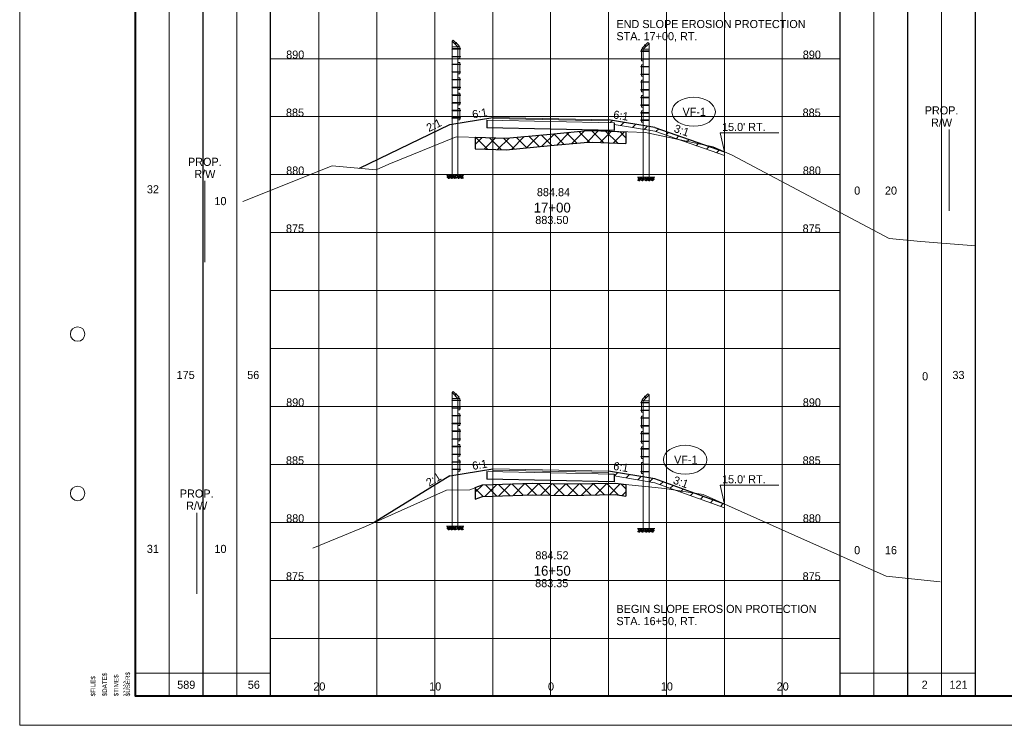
# Paper-space layout 'Layout1' of a CAD drawing. Header units: feet. Extents: x -1005 to 2379, y -670 to 6548.
# Tile 8 of 68: x -10 to 75, y 228 to 288. Entities that reach past the tile are written whole.
import ezdxf
from ezdxf.enums import TextEntityAlignment as Align

# ---------------------------------------------------------------- set-up
doc = ezdxf.new("R2010")
doc.units = ezdxf.units.FT
doc.header["$LTSCALE"] = 5
doc.header["$MEASUREMENT"] = 0
for name, pattern in [('DGN Style 2', [150.837143, 90.502286, -60.334857]), ('DGN Style 3', [211.172, 150.837143, -60.334857]), ('esmtshpr', [5.35, 1, -0.175, -0.175, 4]), ('fencepr', [1, 0.925, 0.075])]:
    doc.linetypes.add(name, pattern=pattern)
for name, color, linetype, lineweight in [('DR_P_Erosion_Control', 7, 'Continuous', 13), ('DR_P_Text', 7, 'Continuous', 13), ('PV_P_Text', 7, 'Continuous', 13), ('RD_P_Cells', 7, 'Continuous', 0), ('RD_P_Fence', 230, 'fencepr', 13), ('RW_P_Esmt_SH', 193, 'esmtshpr', 40), ('SH_Border', 7, 'Continuous', 40), ('SH_Data', 7, 'Continuous', 0), ('SH_Major_Grid_Line', 254, 'Continuous', 13), ('SH_Text', 7, 'Continuous', 13), ('TX_P_20', 7, 'Continuous', 13), ('TX_P_5', 7, 'Continuous', 13), ('TX_P_Misc', 7, 'Continuous', 13), ('TX_X_5', 7, 'Continuous', 0), ('XS_P_Finished_Grade', 3, 'Continuous', 30), ('XS_P_Pavt_Surface', 251, 'Continuous', 13), ('XS_P_Subgrade', 4, 'Continuous', 30), ('XS_P_Undercut', 230, 'Continuous', 30), ('XS_X_Ground_Line', 3, 'DGN Style 2', 13)]:
    doc.layers.add(name, color=color, linetype=linetype, lineweight=lineweight)
doc.layers.add('SH_Cut_Line', color=7, linetype='DGN Style 3', lineweight=0, plot=False)
doc.layers.add('XS_P_Pavt_Layers', color=251, linetype='Continuous', lineweight=0, transparency=0.5)
doc.styles.add('Slanted-Normal LS 0.50', font='font31.shx', dxfattribs={"height": 0.14})
doc.styles.add('Slanted-Sub Title', font='font31.shx', dxfattribs={"height": 0.17})
doc.styles.add('Style-CHAR_FAST_FONT', font='CHAR_FAST_FONT.shx')
doc.styles.add('Style-FONT1', font='FONT1.shx')
doc.styles.add('Style-font31', font='font31.shx')

# ---------------------------------------------------------------- blocks, each defined once
blk = doc.blocks.new('STAMP')
at = {"layer": 'TX_P_Misc', "linetype": 'Continuous', "lineweight": 13, "style": 'Style-CHAR_FAST_FONT'}
for s, p in [('$DATE$', (-0.573, 0)), ('$TIME$', (-0.373, 0)), ('$USER$', (-0.173, 0)), ('$FILE$', (-0.773, 0))]:
    blk.add_text(s, height=0.078, rotation=90, dxfattribs=at).set_placement(p, align=Align.TOP_LEFT)
blk = doc.blocks.new('XS POINT_15')
at = {"layer": 'RW_P_Esmt_SH', "linetype": 'Continuous', "lineweight": 13}
blk.add_line((0, 3.5), (0, -3.5), dxfattribs=at)
blk = doc.blocks.new('GPKLBL_42')
at = {"layer": 'TX_P_5', "linetype": 'Continuous', "extrusion": (0, 0, -1), "insert": (-0.462, 0.97), "char_height": 0.7, "attachment_point": 3, "text_direction": (-0.986394, 0.164399, 0), "line_spacing_factor": 0.6, "style": 'Style-font31'}
blk.add_mtext('6:1', dxfattribs=at)
blk = doc.blocks.new('GPKLBL_43')
at = {"layer": 'TX_P_5', "linetype": 'Continuous', "insert": (-0.511, 0.978), "char_height": 0.7, "attachment_point": 1, "rotation": 350.53768, "line_spacing_factor": 0.6, "style": 'Style-font31'}
blk.add_mtext('6:1', dxfattribs=at)
blk = doc.blocks.new('GPKLBL_44')
at = {"layer": 'TX_P_5', "linetype": 'Continuous', "extrusion": (0, 0, -1), "insert": (-0.194, 0.924), "char_height": 0.7, "attachment_point": 3, "text_direction": (-0.94524, 0.326375, 0), "line_spacing_factor": 0.6, "style": 'Style-font31'}
blk.add_mtext('2:1', dxfattribs=at)
blk = doc.blocks.new('GPKLBL_45')
at = {"layer": 'TX_P_5', "insert": (-0.21, 1.385), "char_height": 0.7, "attachment_point": 1, "rotation": 342.05335, "line_spacing_factor": 0.6, "style": 'Style-font31'}
blk.add_mtext('3:1', dxfattribs=at)
blk = doc.blocks.new('RCP')
at = {"layer": 'RD_P_Cells'}
for points, knots in [([(0.02, 0.09), (0.03, 0.1), (0.05, 0.11), (0.07, 0.11), (0.07, 0.12), (0.08, 0.1), (0.08, 0.09), (0.08, 0.08), (0.07, 0.07), (0.06, 0.06), (0.05, 0.05), (0.02, 0.04), (0.02, 0.05), (0.01, 0.06), (0.01, 0.07), (0.01, 0.08), (0.01, 0.08), (0.01, 0.08), (0.01, 0.09), (0.02, 0.09), (0.02, 0.09), (0.02, 0.09)], [0, 0, 0, 0, 0.258176, 0.258176, 0.258176, 0.385117, 0.385117, 0.385117, 0.555016, 0.555016, 0.555016, 0.785627, 0.785627, 0.785627, 0.908123, 0.908123, 0.908123, 0.969027, 0.969027, 0.969027, 1, 1, 1, 1]), ([(0.05, 0.33), (0.06, 0.33), (0.06, 0.34), (0.07, 0.34), (0.08, 0.35), (0.09, 0.35), (0.1, 0.35), (0.11, 0.35), (0.12, 0.35), (0.12, 0.34), (0.13, 0.33), (0.13, 0.33), (0.13, 0.32), (0.12, 0.31), (0.12, 0.3), (0.11, 0.29), (0.1, 0.28), (0.09, 0.28), (0.08, 0.28), (0.07, 0.28), (0.05, 0.27), (0.04, 0.28), (0.04, 0.29), (0.03, 0.29), (0.03, 0.3), (0.03, 0.31), (0.04, 0.32), (0.04, 0.32), (0.04, 0.32), (0.04, 0.33), (0.05, 0.33)], [0, 0, 0, 0, 0.107172, 0.107172, 0.107172, 0.224609, 0.224609, 0.224609, 0.311187, 0.311187, 0.311187, 0.390245, 0.390245, 0.390245, 0.521508, 0.521508, 0.521508, 0.650159, 0.650159, 0.650159, 0.785017, 0.785017, 0.785017, 0.874079, 0.874079, 0.874079, 0.953282, 0.953282, 0.953282, 1, 1, 1, 1]), ([(0.16, 0.26), (0.17, 0.26), (0.19, 0.27), (0.2, 0.27), (0.22, 0.27), (0.22, 0.25), (0.23, 0.23), (0.23, 0.22), (0.23, 0.2), (0.22, 0.19), (0.2, 0.18), (0.19, 0.17), (0.17, 0.17), (0.16, 0.16), (0.14, 0.16), (0.13, 0.17), (0.12, 0.17), (0.11, 0.18), (0.11, 0.18), (0.1, 0.2), (0.1, 0.22), (0.11, 0.23), (0.11, 0.24), (0.12, 0.24), (0.13, 0.25), (0.13, 0.25), (0.14, 0.26), (0.15, 0.26), (0.15, 0.26), (0.15, 0.26), (0.16, 0.26)], [0, 0, 0, 0, 0.126661, 0.126661, 0.126661, 0.253188, 0.253188, 0.253188, 0.368171, 0.368171, 0.368171, 0.509113, 0.509113, 0.509113, 0.63015, 0.63015, 0.63015, 0.70369, 0.70369, 0.70369, 0.826515, 0.826515, 0.826515, 0.907901, 0.907901, 0.907901, 0.976801, 0.976801, 0.976801, 1, 1, 1, 1]), ([(0.16, 0.11), (0.17, 0.11), (0.18, 0.11), (0.19, 0.12), (0.21, 0.12), (0.23, 0.12), (0.25, 0.1), (0.26, 0.09), (0.26, 0.07), (0.26, 0.06), (0.25, 0.05), (0.24, 0.03), (0.23, 0.02), (0.21, 0), (0.18, 0), (0.16, 0.01), (0.15, 0.02), (0.13, 0.03), (0.13, 0.05), (0.12, 0.06), (0.13, 0.07), (0.14, 0.08), (0.14, 0.09), (0.14, 0.09), (0.15, 0.1), (0.15, 0.1), (0.15, 0.1), (0.16, 0.11)], [0, 0, 0, 0, 0.098896, 0.098896, 0.098896, 0.24332, 0.24332, 0.24332, 0.355319, 0.355319, 0.355319, 0.496743, 0.496743, 0.496743, 0.673566, 0.673566, 0.673566, 0.816859, 0.816859, 0.816859, 0.906168, 0.906168, 0.906168, 0.969895, 0.969895, 0.969895, 1, 1, 1, 1]), ([(0.29, 0.35), (0.3, 0.35), (0.31, 0.36), (0.32, 0.36), (0.34, 0.36), (0.34, 0.33), (0.34, 0.32), (0.33, 0.31), (0.32, 0.3), (0.31, 0.3), (0.3, 0.29), (0.28, 0.29), (0.27, 0.3), (0.27, 0.31), (0.27, 0.32), (0.27, 0.33), (0.27, 0.33), (0.28, 0.34), (0.28, 0.34), (0.28, 0.35), (0.28, 0.35), (0.29, 0.35)], [0, 0, 0, 0, 0.188286, 0.188286, 0.188286, 0.356428, 0.356428, 0.356428, 0.541746, 0.541746, 0.541746, 0.732506, 0.732506, 0.732506, 0.852511, 0.852511, 0.852511, 0.937171, 0.937171, 0.937171, 1, 1, 1, 1]), ([(0.31, 0.2), (0.32, 0.21), (0.33, 0.21), (0.34, 0.22), (0.35, 0.22), (0.36, 0.2), (0.36, 0.18), (0.37, 0.17), (0.36, 0.16), (0.35, 0.14), (0.34, 0.13), (0.33, 0.13), (0.32, 0.12), (0.31, 0.12), (0.3, 0.12), (0.29, 0.13), (0.28, 0.14), (0.27, 0.15), (0.27, 0.16), (0.28, 0.17), (0.28, 0.19), (0.29, 0.19), (0.29, 0.2), (0.3, 0.2), (0.31, 0.2)], [0, 0, 0, 0, 0.135762, 0.135762, 0.135762, 0.276579, 0.276579, 0.276579, 0.425633, 0.425633, 0.425633, 0.565886, 0.565886, 0.565886, 0.678149, 0.678149, 0.678149, 0.814077, 0.814077, 0.814077, 0.922173, 0.922173, 0.922173, 1, 1, 1, 1])]:
    blk.add_open_spline(points, degree=3, knots=knots, dxfattribs=at)
blk = doc.blocks.new('XS POINT_16')
at = {"layer": 'RW_P_Esmt_SH', "linetype": 'Continuous', "lineweight": 13}
blk.add_line((0, 3.5), (0, -3.5), dxfattribs=at)
blk = doc.blocks.new('XS POINT_17')
at = {"layer": 'RW_P_Esmt_SH', "linetype": 'Continuous', "lineweight": 13}
blk.add_line((0, 3.5), (0, -3.5), dxfattribs=at)
blk = doc.blocks.new('GPKLBL_46')
at = {"layer": 'TX_P_5', "linetype": 'Continuous', "extrusion": (0, 0, -1), "insert": (-0.462, 0.97), "char_height": 0.7, "attachment_point": 3, "text_direction": (-0.986394, 0.164399, 0), "line_spacing_factor": 0.6, "style": 'Style-font31'}
blk.add_mtext('6:1', dxfattribs=at)
blk = doc.blocks.new('GPKLBL_47')
at = {"layer": 'TX_P_5', "linetype": 'Continuous', "insert": (-0.511, 0.978), "char_height": 0.7, "attachment_point": 1, "rotation": 350.53768, "line_spacing_factor": 0.6, "style": 'Style-font31'}
blk.add_mtext('6:1', dxfattribs=at)
blk = doc.blocks.new('GPKLBL_48')
at = {"layer": 'TX_P_5', "linetype": 'Continuous', "insert": (-1.369, 0.334), "char_height": 0.7, "attachment_point": 1, "rotation": 25.83783, "style": 'Style-font31'}
blk.add_mtext('2:1', dxfattribs=at)
blk = doc.blocks.new('GPKLBL_49')
at = {"layer": 'TX_P_5', "insert": (-0.424, 1.464), "char_height": 0.7, "attachment_point": 1, "rotation": 341.68163, "line_spacing_factor": 0.6, "style": 'Style-font31'}
blk.add_mtext('3:1', dxfattribs=at)

psp = doc.layouts.get("Layout1")

# ---------------------------------------------------------------- hatches: boundary and pattern name
at = {"layer": 'DR_P_Erosion_Control'}
h = psp.add_hatch(dxfattribs=at)
h.set_pattern_fill('HATCH', color=256, style=0, pattern_type=2)
h.set_pattern_definition([(45, (45.2224, 280.1913), (-0.58926, 0.58926), [])])
h.paths.add_polyline_path([(41.332, 279.477), (41.332, 279.323), (44.832, 278.74), (50.832, 276.644), (50.832, 276.974), (44.832, 279.07), (40.832, 279.737), (40.832, 279.633), (40.832, 279.487)])
h = psp.add_hatch(dxfattribs=at)
h.set_pattern_fill('HATCH', color=256, style=0, pattern_type=2)
h.set_pattern_definition([(45, (45.1472, 250.4578), (-0.58926, 0.58926), [])])
h.paths.add_polyline_path([(41.332, 249.164), (41.332, 249.01), (44.832, 248.427), (50.832, 246.256), (50.832, 246.586), (44.832, 248.757), (40.832, 249.424), (40.832, 249.319), (40.832, 249.174)])
at = {"layer": 'XS_P_Undercut', "lineweight": 0}
h = psp.add_hatch(dxfattribs=at)
h.set_pattern_fill('CROSSHATCH', color=256, style=0, pattern_type=2)
h.set_pattern_definition([(45, (37.89646, 277.9065), (-0.589255, 0.589255), []), (315, (37.89646, 277.9065), (0.589255, 0.589255), [])])
h.paths.add_polyline_path([(39.436, 278.796), (38.738, 278.773), (35.833, 278.497), (32, 278.132), (29.332, 278.216), (29.332, 277.216), (32, 277.132), (35.833, 277.497), (38.738, 277.773), (39.436, 277.796), (42.332, 277.69), (42.332, 278.69)])
h = psp.add_hatch(dxfattribs=at)
h.set_pattern_fill('CROSSHATCH', color=256, style=0, pattern_type=2)
h.set_pattern_definition([(45, (37.7496, 247.7677), (-0.589255, 0.589255), []), (315, (37.7496, 247.7677), (0.589255, 0.589255), [])])
h.paths.add_polyline_path([(41.426, 248.395), (37.323, 248.333), (35.833, 248.354), (34.304, 248.375), (29.942, 248.241), (29.332, 248.005), (29.332, 247.005), (29.942, 247.241), (34.304, 247.375), (35.833, 247.354), (37.323, 247.333), (41.426, 247.395), (42.332, 247.266), (42.332, 248.266)])

# ---------------------------------------------------------------- linework, layer by layer
at = {"layer": 'DR_P_Erosion_Control'}
for p, q in [((44.832, 278.74), (41.332, 279.323)), ((44.832, 278.74), (50.832, 276.644)), ((50.832, 276.644), (50.832, 276.974)), ((44.832, 248.427), (41.332, 249.01)), ((50.832, 246.256), (44.832, 248.427)), ((50.832, 246.256), (50.832, 246.586))]:
    psp.add_line(p, q, dxfattribs=at)
at = {"layer": 'DR_P_Erosion_Control', "flags": 128}
for points in [[(41.332, 279.477), (41.332, 279.323), (44.832, 278.74), (50.832, 276.644), (50.832, 276.974), (44.832, 279.07), (40.832, 279.737), (40.832, 279.633), (40.832, 279.487), (41.332, 279.477)], [(41.332, 249.164), (41.332, 249.01), (44.832, 248.427), (50.832, 246.256), (50.832, 246.586), (44.832, 248.757), (40.832, 249.424), (40.832, 249.319), (40.832, 249.174), (41.332, 249.164)]]:
    psp.add_lwpolyline(points, close=True, dxfattribs=at)
at = {"layer": 'DR_P_Text'}
for p, q in [((50.832, 276.974), (50.48, 278.605)), ((50.48, 278.605), (55.529, 278.605)), ((50.832, 246.586), (50.48, 248.217)), ((50.48, 248.217), (55.529, 248.217))]:
    psp.add_line(p, q, dxfattribs=at)
at = {"layer": 'DR_P_Text', "color": 7, "linetype": 'Continuous', "lineweight": 13}
for centre in [(48.181, 280.419), (47.453, 250.408)]:
    psp.add_ellipse(centre, major_axis=(1.875, 0), ratio=0.666667, dxfattribs=at)
at = {"layer": 'RD_P_Fence'}
for p, q in [((27.332, 286.51), (27.425, 286.603)), ((27.719, 286.367), (27.689, 286.396)), ((27.832, 286.01), (27.925, 286.103)), ((28.04, 285.824), (28.04, 285.866)), ((43.625, 285.624), (43.625, 285.666)), ((43.832, 285.81), (43.74, 285.903)), ((43.946, 286.167), (43.976, 286.196)), ((44.332, 286.31), (44.24, 286.403)), ((28.04, 285.154), (28.04, 285.196)), ((43.625, 284.954), (43.625, 284.996)), ((28.04, 284.494), (28.04, 284.536)), ((43.625, 284.294), (43.625, 284.336)), ((28.04, 283.824), (28.04, 283.866)), ((28.04, 283.164), (28.04, 283.206)), ((43.625, 283.624), (43.625, 283.666)), ((28.04, 282.494), (28.04, 282.536)), ((43.625, 282.964), (43.625, 283.006)), ((43.625, 282.294), (43.625, 282.336)), ((28.04, 281.834), (28.04, 281.876)), ((43.625, 281.634), (43.625, 281.676)), ((28.04, 281.164), (28.04, 281.206)), ((28.04, 280.504), (28.04, 280.546)), ((43.625, 280.964), (43.625, 281.006)), ((28.04, 279.876), (28.04, 279.918)), ((43.625, 280.304), (43.625, 280.346)), ((43.625, 279.676), (43.625, 279.718)), ((27.332, 256.197), (27.425, 256.289)), ((27.719, 256.053), (27.689, 256.083)), ((43.946, 255.853), (43.976, 255.883)), ((44.332, 255.997), (44.24, 256.089)), ((27.832, 255.697), (27.925, 255.789)), ((28.04, 255.511), (28.04, 255.552)), ((43.625, 255.311), (43.625, 255.352)), ((43.832, 255.497), (43.74, 255.589)), ((28.04, 254.841), (28.04, 254.882)), ((28.04, 254.181), (28.04, 254.222)), ((43.625, 254.641), (43.625, 254.682)), ((28.04, 253.511), (28.04, 253.552)), ((43.625, 253.981), (43.625, 254.022)), ((43.625, 253.311), (43.625, 253.352)), ((28.04, 252.851), (28.04, 252.892)), ((43.625, 252.651), (43.625, 252.692)), ((28.04, 252.181), (28.04, 252.222)), ((43.625, 251.981), (43.625, 252.022)), ((28.04, 251.521), (28.04, 251.562)), ((28.04, 250.851), (28.04, 250.892)), ((43.625, 251.321), (43.625, 251.362)), ((28.04, 250.191), (28.04, 250.232)), ((43.625, 250.651), (43.625, 250.692)), ((43.625, 249.991), (43.625, 250.032)), ((28.04, 249.563), (28.04, 249.604)), ((43.625, 249.363), (43.625, 249.404))]:
    psp.add_line(p, q, dxfattribs=at)
at = {"layer": 'RD_P_Fence', "linetype": 'Continuous'}
for p, q in [((27.332, 286.51), (27.332, 274.981)), ((27.332, 286.51), (27.832, 286.01)), ((27.425, 286.603), (27.925, 286.103)), ((27.332, 286.01), (27.832, 286.01)), ((27.332, 285.866), (28.04, 285.866)), ((27.332, 285.824), (28.04, 285.824)), ((27.547, 286.254), (27.689, 286.396)), ((27.576, 286.224), (27.719, 286.367)), ((27.646, 286.382), (27.661, 286.397)), ((27.719, 286.338), (27.661, 286.397)), ((27.705, 286.323), (27.719, 286.338)), ((27.832, 286.01), (27.832, 274.981)), ((27.832, 286.01), (27.999, 286.01)), ((27.999, 285.01), (27.999, 286.01)), ((27.999, 285.886), (28.02, 285.886)), ((27.999, 285.803), (28.02, 285.803)), ((28.02, 285.803), (28.02, 285.886)), ((44.332, 285.666), (43.625, 285.666)), ((44.332, 285.624), (43.625, 285.624)), ((43.666, 285.686), (43.645, 285.686)), ((43.645, 285.603), (43.645, 285.686)), ((43.666, 285.603), (43.645, 285.603)), ((43.832, 285.81), (43.666, 285.81)), ((43.666, 284.81), (43.666, 285.81)), ((44.24, 286.403), (43.74, 285.903)), ((44.332, 286.31), (43.832, 285.81)), ((43.832, 285.81), (43.832, 274.781)), ((44.332, 285.81), (43.832, 285.81)), ((43.946, 286.138), (44.004, 286.197)), ((44.089, 286.024), (43.946, 286.167)), ((43.96, 286.123), (43.946, 286.138)), ((44.118, 286.054), (43.976, 286.196)), ((44.019, 286.182), (44.004, 286.197)), ((44.332, 286.31), (44.332, 274.781)), ((27.332, 285.196), (28.04, 285.196)), ((27.332, 285.154), (28.04, 285.154)), ((27.832, 285.01), (27.999, 285.01)), ((27.999, 285.216), (28.02, 285.216)), ((27.999, 285.133), (28.02, 285.133)), ((28.02, 285.133), (28.02, 285.216)), ((44.332, 284.996), (43.625, 284.996)), ((44.332, 284.954), (43.625, 284.954)), ((43.666, 285.016), (43.645, 285.016)), ((43.645, 284.933), (43.645, 285.016)), ((43.666, 284.933), (43.645, 284.933)), ((43.832, 284.81), (43.666, 284.81)), ((27.332, 284.536), (28.04, 284.536)), ((27.332, 284.494), (28.04, 284.494)), ((27.832, 284.68), (27.999, 284.68)), ((27.999, 283.68), (27.999, 284.68)), ((27.999, 284.556), (28.02, 284.556)), ((27.999, 284.473), (28.02, 284.473)), ((28.02, 284.473), (28.02, 284.556)), ((44.332, 284.336), (43.625, 284.336)), ((44.332, 284.294), (43.625, 284.294)), ((43.666, 284.356), (43.645, 284.356)), ((43.645, 284.273), (43.645, 284.356)), ((43.666, 284.273), (43.645, 284.273)), ((43.832, 284.48), (43.666, 284.48)), ((43.666, 283.48), (43.666, 284.48)), ((27.332, 283.866), (28.04, 283.866)), ((27.332, 283.824), (28.04, 283.824)), ((27.332, 283.206), (28.04, 283.206)), ((27.332, 283.164), (28.04, 283.164)), ((27.832, 283.68), (27.999, 283.68)), ((27.832, 283.35), (27.999, 283.35)), ((27.999, 283.886), (28.02, 283.886)), ((27.999, 283.803), (28.02, 283.803)), ((27.999, 282.35), (27.999, 283.35)), ((27.999, 283.226), (28.02, 283.226)), ((27.999, 283.143), (28.02, 283.143)), ((28.02, 283.803), (28.02, 283.886)), ((28.02, 283.143), (28.02, 283.226)), ((44.332, 283.666), (43.625, 283.666)), ((44.332, 283.624), (43.625, 283.624)), ((43.666, 283.686), (43.645, 283.686)), ((43.645, 283.603), (43.645, 283.686)), ((43.666, 283.603), (43.645, 283.603)), ((43.832, 283.48), (43.666, 283.48)), ((43.832, 283.15), (43.666, 283.15)), ((43.666, 282.15), (43.666, 283.15)), ((27.332, 282.536), (28.04, 282.536)), ((27.332, 282.494), (28.04, 282.494)), ((27.832, 282.35), (27.999, 282.35)), ((27.999, 282.556), (28.02, 282.556)), ((27.999, 282.473), (28.02, 282.473)), ((28.02, 282.473), (28.02, 282.556)), ((44.332, 283.006), (43.625, 283.006)), ((44.332, 282.964), (43.625, 282.964)), ((44.332, 282.336), (43.625, 282.336)), ((44.332, 282.294), (43.625, 282.294)), ((43.666, 283.026), (43.645, 283.026)), ((43.645, 282.943), (43.645, 283.026)), ((43.666, 282.943), (43.645, 282.943)), ((43.666, 282.356), (43.645, 282.356)), ((43.645, 282.273), (43.645, 282.356)), ((43.666, 282.273), (43.645, 282.273)), ((27.332, 281.876), (28.04, 281.876)), ((27.332, 281.834), (28.04, 281.834)), ((27.832, 282.02), (27.999, 282.02)), ((27.999, 281.02), (27.999, 282.02)), ((27.999, 281.896), (28.02, 281.896)), ((27.999, 281.813), (28.02, 281.813)), ((28.02, 281.813), (28.02, 281.896)), ((44.332, 281.676), (43.625, 281.676)), ((44.332, 281.634), (43.625, 281.634)), ((43.666, 281.696), (43.645, 281.696)), ((43.645, 281.613), (43.645, 281.696)), ((43.666, 281.613), (43.645, 281.613)), ((43.832, 282.15), (43.666, 282.15)), ((43.832, 281.82), (43.666, 281.82)), ((43.666, 280.82), (43.666, 281.82)), ((27.332, 281.206), (28.04, 281.206)), ((27.332, 281.164), (28.04, 281.164)), ((27.332, 280.546), (28.04, 280.546)), ((27.332, 280.504), (28.04, 280.504)), ((27.832, 281.02), (27.999, 281.02)), ((27.832, 280.69), (27.999, 280.69)), ((27.999, 281.226), (28.02, 281.226)), ((27.999, 281.143), (28.02, 281.143)), ((27.999, 279.732), (27.999, 280.69)), ((27.999, 280.566), (28.02, 280.566)), ((28.02, 281.143), (28.02, 281.226)), ((28.02, 280.483), (28.02, 280.566)), ((44.332, 281.006), (43.625, 281.006)), ((44.332, 280.964), (43.625, 280.964)), ((43.666, 281.026), (43.645, 281.026)), ((43.645, 280.943), (43.645, 281.026)), ((43.666, 280.943), (43.645, 280.943)), ((43.832, 280.82), (43.666, 280.82)), ((27.332, 279.918), (28.04, 279.918)), ((27.332, 279.876), (28.04, 279.876)), ((27.832, 279.732), (27.999, 279.732)), ((27.999, 280.483), (28.02, 280.483)), ((27.999, 279.938), (28.02, 279.938)), ((27.999, 279.855), (28.02, 279.855)), ((28.02, 279.855), (28.02, 279.938)), ((44.332, 280.346), (43.625, 280.346)), ((44.332, 280.304), (43.625, 280.304)), ((44.332, 279.718), (43.625, 279.718)), ((44.332, 279.676), (43.625, 279.676)), ((43.666, 280.366), (43.645, 280.366)), ((43.645, 280.283), (43.645, 280.366)), ((43.666, 280.283), (43.645, 280.283)), ((43.666, 279.738), (43.645, 279.738)), ((43.645, 279.655), (43.645, 279.738)), ((43.666, 279.655), (43.645, 279.655)), ((43.832, 280.49), (43.666, 280.49)), ((43.666, 279.532), (43.666, 280.49)), ((43.832, 279.532), (43.666, 279.532)), ((27.332, 274.981), (27.832, 274.981)), ((44.332, 274.781), (43.832, 274.781)), ((27.332, 256.197), (27.332, 244.667)), ((27.332, 256.197), (27.832, 255.697)), ((27.425, 256.289), (27.925, 255.789)), ((27.547, 255.94), (27.689, 256.083)), ((27.576, 255.911), (27.719, 256.053)), ((27.646, 256.069), (27.661, 256.084)), ((27.719, 256.025), (27.661, 256.084)), ((27.705, 256.01), (27.719, 256.025)), ((44.24, 256.089), (43.74, 255.589)), ((44.332, 255.997), (43.832, 255.497)), ((43.946, 255.825), (44.004, 255.884)), ((44.089, 255.711), (43.946, 255.853)), ((44.118, 255.74), (43.976, 255.883)), ((44.019, 255.869), (44.004, 255.884)), ((44.332, 255.997), (44.332, 244.467)), ((27.332, 255.697), (27.832, 255.697)), ((27.332, 255.552), (28.04, 255.552)), ((27.332, 255.511), (28.04, 255.511)), ((27.832, 255.697), (27.832, 244.667)), ((27.832, 255.697), (27.999, 255.697)), ((27.999, 254.697), (27.999, 255.697)), ((27.999, 255.573), (28.02, 255.573)), ((27.999, 255.49), (28.02, 255.49)), ((28.02, 255.49), (28.02, 255.573)), ((44.332, 255.352), (43.625, 255.352)), ((44.332, 255.311), (43.625, 255.311)), ((43.666, 255.373), (43.645, 255.373)), ((43.645, 255.29), (43.645, 255.373)), ((43.666, 255.29), (43.645, 255.29)), ((43.832, 255.497), (43.666, 255.497)), ((43.666, 254.497), (43.666, 255.497)), ((43.832, 255.497), (43.832, 244.467)), ((44.332, 255.497), (43.832, 255.497)), ((43.96, 255.81), (43.946, 255.825)), ((27.332, 254.882), (28.04, 254.882)), ((27.332, 254.841), (28.04, 254.841)), ((27.332, 254.222), (28.04, 254.222)), ((27.332, 254.181), (28.04, 254.181)), ((27.832, 254.697), (27.999, 254.697)), ((27.832, 254.367), (27.999, 254.367)), ((27.999, 254.903), (28.02, 254.903)), ((27.999, 254.82), (28.02, 254.82)), ((27.999, 253.367), (27.999, 254.367)), ((27.999, 254.243), (28.02, 254.243)), ((27.999, 254.16), (28.02, 254.16)), ((28.02, 254.82), (28.02, 254.903)), ((28.02, 254.16), (28.02, 254.243)), ((44.332, 254.682), (43.625, 254.682)), ((44.332, 254.641), (43.625, 254.641)), ((43.666, 254.703), (43.645, 254.703)), ((43.645, 254.62), (43.645, 254.703)), ((43.666, 254.62), (43.645, 254.62)), ((43.832, 254.497), (43.666, 254.497)), ((43.832, 254.167), (43.666, 254.167)), ((43.666, 253.167), (43.666, 254.167)), ((27.332, 253.552), (28.04, 253.552)), ((27.332, 253.511), (28.04, 253.511)), ((27.832, 253.367), (27.999, 253.367)), ((27.999, 253.573), (28.02, 253.573)), ((27.999, 253.49), (28.02, 253.49)), ((28.02, 253.49), (28.02, 253.573)), ((44.332, 254.022), (43.625, 254.022)), ((44.332, 253.981), (43.625, 253.981)), ((44.332, 253.352), (43.625, 253.352)), ((44.332, 253.311), (43.625, 253.311)), ((43.666, 254.043), (43.645, 254.043)), ((43.645, 253.96), (43.645, 254.043)), ((43.666, 253.96), (43.645, 253.96)), ((43.666, 253.373), (43.645, 253.373)), ((43.645, 253.29), (43.645, 253.373)), ((27.332, 252.892), (28.04, 252.892)), ((27.332, 252.851), (28.04, 252.851)), ((27.832, 253.037), (27.999, 253.037)), ((27.999, 252.037), (27.999, 253.037)), ((27.999, 252.913), (28.02, 252.913)), ((27.999, 252.83), (28.02, 252.83)), ((28.02, 252.83), (28.02, 252.913)), ((44.332, 252.692), (43.625, 252.692)), ((44.332, 252.651), (43.625, 252.651)), ((43.666, 253.29), (43.645, 253.29)), ((43.666, 252.713), (43.645, 252.713)), ((43.645, 252.63), (43.645, 252.713)), ((43.666, 252.63), (43.645, 252.63)), ((43.832, 253.167), (43.666, 253.167)), ((43.832, 252.837), (43.666, 252.837)), ((43.666, 251.837), (43.666, 252.837)), ((27.332, 252.222), (28.04, 252.222)), ((27.332, 252.181), (28.04, 252.181)), ((27.832, 252.037), (27.999, 252.037)), ((27.832, 251.707), (27.999, 251.707)), ((27.999, 252.243), (28.02, 252.243)), ((27.999, 252.16), (28.02, 252.16)), ((27.999, 250.707), (27.999, 251.707)), ((28.02, 252.16), (28.02, 252.243)), ((44.332, 252.022), (43.625, 252.022)), ((44.332, 251.981), (43.625, 251.981)), ((43.666, 252.043), (43.645, 252.043)), ((43.645, 251.96), (43.645, 252.043)), ((43.666, 251.96), (43.645, 251.96)), ((43.832, 251.837), (43.666, 251.837)), ((27.332, 251.562), (28.04, 251.562)), ((27.332, 251.521), (28.04, 251.521)), ((27.332, 250.892), (28.04, 250.892)), ((27.332, 250.851), (28.04, 250.851)), ((27.999, 251.583), (28.02, 251.583)), ((27.999, 251.5), (28.02, 251.5)), ((27.999, 250.913), (28.02, 250.913)), ((27.999, 250.83), (28.02, 250.83)), ((28.02, 251.5), (28.02, 251.583)), ((28.02, 250.83), (28.02, 250.913)), ((44.332, 251.362), (43.625, 251.362)), ((44.332, 251.321), (43.625, 251.321)), ((43.666, 251.383), (43.645, 251.383)), ((43.645, 251.3), (43.645, 251.383)), ((43.666, 251.3), (43.645, 251.3)), ((43.832, 251.507), (43.666, 251.507)), ((43.666, 250.507), (43.666, 251.507)), ((27.332, 250.232), (28.04, 250.232)), ((27.332, 250.191), (28.04, 250.191)), ((27.832, 250.707), (27.999, 250.707)), ((27.832, 250.377), (27.999, 250.377)), ((27.999, 249.419), (27.999, 250.377)), ((27.999, 250.253), (28.02, 250.253)), ((27.999, 250.17), (28.02, 250.17)), ((28.02, 250.17), (28.02, 250.253)), ((44.332, 250.692), (43.625, 250.692)), ((44.332, 250.651), (43.625, 250.651)), ((44.332, 250.032), (43.625, 250.032)), ((44.332, 249.991), (43.625, 249.991)), ((43.666, 250.713), (43.645, 250.713)), ((43.645, 250.63), (43.645, 250.713)), ((43.666, 250.63), (43.645, 250.63)), ((43.666, 250.053), (43.645, 250.053)), ((43.645, 249.97), (43.645, 250.053)), ((43.666, 249.97), (43.645, 249.97)), ((43.832, 250.507), (43.666, 250.507)), ((43.832, 250.177), (43.666, 250.177)), ((43.666, 249.219), (43.666, 250.177)), ((27.332, 249.604), (28.04, 249.604)), ((27.332, 249.563), (28.04, 249.563)), ((27.832, 249.419), (27.999, 249.419)), ((27.999, 249.625), (28.02, 249.625)), ((27.999, 249.542), (28.02, 249.542)), ((28.02, 249.542), (28.02, 249.625)), ((44.332, 249.404), (43.625, 249.404)), ((44.332, 249.363), (43.625, 249.363)), ((43.666, 249.425), (43.645, 249.425)), ((43.645, 249.342), (43.645, 249.425)), ((43.666, 249.342), (43.645, 249.342)), ((43.832, 249.219), (43.666, 249.219)), ((27.332, 244.667), (27.832, 244.667)), ((44.332, 244.467), (43.832, 244.467))]:
    psp.add_line(p, q, dxfattribs=at)
at = {"layer": 'RD_P_Fence', "ltscale": 1.166667}
for centre in [(27.347, 285.845), (27.347, 285.175), (27.347, 284.515), (27.347, 283.845), (27.347, 283.185), (27.347, 282.515), (27.347, 281.855), (27.347, 281.185), (27.347, 280.525), (27.347, 279.897), (27.347, 255.532), (27.347, 254.862), (27.347, 254.202), (27.347, 253.532), (27.347, 252.872), (27.347, 252.202), (27.347, 251.542), (27.347, 250.872), (27.347, 250.212), (27.347, 249.584)]:
    psp.add_arc(centre, 0.03, 119.86589, 240.13411, dxfattribs=at)
at = {"layer": 'RD_P_Fence', "ltscale": 1.166667, "extrusion": (0, 0, -1)}
for centre in [(-44.318, 285.645), (-44.318, 284.975), (-44.318, 284.315), (-44.318, 283.645), (-44.318, 282.985), (-44.318, 282.315), (-44.318, 281.655), (-44.318, 280.985), (-44.318, 280.325), (-44.318, 279.697), (-44.318, 255.332), (-44.318, 254.662), (-44.318, 254.002), (-44.318, 253.332), (-44.318, 252.672), (-44.318, 252.002), (-44.318, 251.342), (-44.318, 250.672), (-44.318, 250.012), (-44.318, 249.384)]:
    psp.add_arc(centre, 0.03, 119.86589, 240.13411, dxfattribs=at)
at = {"layer": 'SH_Border', "color": 7, "linetype": 'Continuous', "lineweight": 40, "flags": 128}
psp.add_lwpolyline([(0, 335), (157.5, 335), (157.5, 230), (0, 230), (0, 335)], close=True, dxfattribs=at)
at = {"layer": 'SH_Border', "color": 7, "linetype": 'Continuous', "lineweight": 0}
for centre in [(-5, 261.25), (-5, 247.5)]:
    psp.add_circle(centre, 0.625, dxfattribs=at)
at = {"layer": 'SH_Cut_Line', "color": 7, "linetype": 'DGN Style 3', "lineweight": 0, "flags": 128}
psp.add_lwpolyline([(-10, 227.5), (160, 227.5), (160, 337.5), (-10, 337.5), (-10, 227.5)], close=True, dxfattribs=at)
at = {"layer": 'SH_Data', "color": 7, "linetype": 'Continuous', "lineweight": 30}
for p, q in [((5.832, 230), (5.832, 335)), ((11.665, 230), (11.665, 335)), ((60.832, 230), (60.832, 335)), ((66.667, 230), (66.667, 335)), ((72.5, 230), (72.5, 335))]:
    psp.add_line(p, q, dxfattribs=at)
at = {"layer": 'SH_Data', "color": 7, "linetype": 'Continuous', "lineweight": 13}
for p, q in [((2.916, 230), (2.916, 333.75)), ((63.75, 230), (63.75, 333.75)), ((69.583, 230), (69.583, 333.75)), ((8.749, 230), (8.749, 331.667)), ((0, 232), (11.665, 232)), ((60.832, 232), (72.5, 232))]:
    psp.add_line(p, q, dxfattribs=at)
at = {"layer": 'SH_Major_Grid_Line', "color": 254, "linetype": 'Continuous', "lineweight": 13}
for p, q in [((15.832, 230), (15.832, 335)), ((20.832, 230), (20.832, 335)), ((25.832, 230), (25.832, 335)), ((30.832, 230), (30.832, 335)), ((35.833, 230), (35.833, 335)), ((40.832, 230), (40.832, 335)), ((45.833, 230), (45.833, 335)), ((50.832, 230), (50.832, 335)), ((55.833, 230), (55.833, 335)), ((11.665, 285), (60.832, 285)), ((11.665, 280), (60.832, 280)), ((11.665, 275), (60.832, 275)), ((11.665, 270), (60.832, 270)), ((11.665, 265), (60.832, 265)), ((11.665, 260), (60.832, 260)), ((11.665, 255), (60.832, 255)), ((11.665, 250), (60.832, 250)), ((11.665, 245), (60.832, 245)), ((11.665, 240), (60.832, 240)), ((11.665, 235), (60.832, 235))]:
    psp.add_line(p, q, dxfattribs=at)
at = {"layer": 'XS_P_Finished_Grade'}
for p, q in [((27.129, 279.319), (30.832, 279.937)), ((44.832, 279.07), (40.832, 279.737)), ((19.338, 275.547), (27.129, 279.319)), ((44.832, 279.07), (50.832, 276.974)), ((27.129, 249.006), (30.832, 249.624)), ((44.832, 248.757), (40.832, 249.424)), ((27.129, 249.006), (20.6, 244.987)), ((50.832, 246.586), (44.832, 248.757))]:
    psp.add_line(p, q, dxfattribs=at)
at = {"layer": 'XS_P_Pavt_Layers', "color": 2, "lineweight": 13}
for p, q in [((41.332, 279.477), (30.332, 279.697)), ((40.832, 279.633), (30.832, 279.833)), ((41.332, 249.164), (30.332, 249.384)), ((40.832, 249.319), (30.832, 249.519))]:
    psp.add_line(p, q, dxfattribs=at)
at = {"layer": 'XS_P_Pavt_Surface', "color": 193}
for p, q in [((30.832, 279.937), (30.832, 279.687)), ((40.832, 279.737), (30.832, 279.937)), ((40.832, 279.737), (40.832, 279.487)), ((30.832, 249.624), (30.832, 249.374)), ((40.832, 249.424), (30.832, 249.624)), ((40.832, 249.424), (40.832, 249.174))]:
    psp.add_line(p, q, dxfattribs=at)
at = {"layer": 'XS_P_Subgrade'}
for p, q in [((30.332, 279.697), (30.332, 279.03)), ((41.332, 278.81), (30.332, 279.03)), ((41.332, 279.477), (41.332, 278.81)), ((30.332, 249.384), (30.332, 248.717)), ((41.332, 249.164), (41.332, 248.497)), ((41.332, 248.497), (30.332, 248.717))]:
    psp.add_line(p, q, dxfattribs=at)
at = {"layer": 'XS_P_Subgrade', "lineweight": 13}
for p, q in [((27.332, 274.981), (26.84, 274.981)), ((27.832, 274.981), (28.34, 274.981)), ((43.832, 274.781), (43.325, 274.781)), ((44.332, 274.781), (44.825, 274.781)), ((27.332, 244.667), (26.84, 244.667)), ((27.832, 244.667), (28.34, 244.667)), ((43.832, 244.467), (43.325, 244.467)), ((44.332, 244.467), (44.825, 244.467))]:
    psp.add_line(p, q, dxfattribs=at)
at = {"layer": 'XS_P_Undercut', "lineweight": 30}
for p, q in [((29.332, 278.216), (29.332, 277.216)), ((42.332, 278.69), (42.332, 277.69)), ((42.332, 248.266), (42.332, 247.266)), ((29.332, 248.005), (29.332, 247.005))]:
    psp.add_line(p, q, dxfattribs=at)
at = {"layer": 'XS_P_Undercut', "flags": 128}
for points in [[(29.332, 278.216), (32, 278.132), (35.833, 278.497), (38.738, 278.773), (39.436, 278.796), (42.332, 278.69)], [(29.332, 277.216), (32, 277.132), (35.833, 277.497), (38.738, 277.773), (39.436, 277.796), (42.332, 277.69)], [(29.332, 248.005), (29.942, 248.241), (34.304, 248.375), (35.833, 248.354), (37.323, 248.333), (41.426, 248.395), (42.332, 248.266)], [(29.332, 247.005), (29.942, 247.241), (34.304, 247.375), (35.833, 247.354), (37.323, 247.333), (41.426, 247.395), (42.332, 247.266)]]:
    psp.add_lwpolyline(points, dxfattribs=at)
at = {"layer": 'XS_P_Undercut', "lineweight": 0, "flags": 128}
for points in [[(39.436, 278.796), (38.738, 278.773), (35.833, 278.497), (32, 278.132), (29.332, 278.216), (29.332, 277.216), (32, 277.132), (35.833, 277.497), (38.738, 277.773), (39.436, 277.796), (42.332, 277.69), (42.332, 278.69), (39.436, 278.796)], [(41.426, 248.395), (37.323, 248.333), (35.833, 248.354), (34.304, 248.375), (29.942, 248.241), (29.332, 248.005), (29.332, 247.005), (29.942, 247.241), (34.304, 247.375), (35.833, 247.354), (37.323, 247.333), (41.426, 247.395), (42.332, 247.266), (42.332, 248.266), (41.426, 248.395)]]:
    psp.add_lwpolyline(points, close=True, dxfattribs=at)
at = {"layer": 'XS_X_Ground_Line', "flags": 128}
for points in [[(9.253, 272.69), (16.988, 275.744), (20.788, 275.425), (21.871, 275.908), (27.673, 278.269), (32, 278.132), (35.833, 278.497), (38.738, 278.773), (39.436, 278.796), (44.033, 278.628), (49.854, 277.408), (51.508, 276.675), (65.074, 269.483), (67.806, 269.228), (72.5, 268.858)], [(15.314, 242.768), (19.858, 244.656), (26.851, 247.775), (28.85, 247.818), (29.942, 248.241), (34.304, 248.375), (35.833, 248.354), (37.323, 248.333), (41.426, 248.395), (42.574, 248.232), (45.707, 247.923), (48.998, 247.408), (56.917, 243.862), (64.798, 240.371), (69.472, 239.885)]]:
    psp.add_lwpolyline(points, dxfattribs=at)

# ---------------------------------------------------------------- block references
at = {"layer": 'RD_P_Cells', "extrusion": (0, 0, -1), "xscale": 0.75, "yscale": 0.75, "zscale": 0.75}
for p in [(-27.17, 274.667), (-27.445, 274.667), (-27.712, 274.667), (-28.029, 274.667), (-28.31, 274.667), (-27.17, 244.354), (-27.445, 244.354), (-27.712, 244.354), (-28.029, 244.354), (-28.31, 244.354)]:
    psp.add_blockref('RCP', p, dxfattribs=at)
at = {"layer": 'RD_P_Cells', "xscale": 0.75, "yscale": 0.75, "zscale": 0.75}
for p in [(43.355, 274.467), (43.636, 274.467), (43.953, 274.467), (44.22, 274.467), (44.495, 274.467), (43.355, 244.154), (43.636, 244.154), (43.953, 244.154), (44.22, 244.154), (44.495, 244.154)]:
    psp.add_blockref('RCP', p, dxfattribs=at)
at = {"layer": 'RW_P_Esmt_SH', "linetype": 'Continuous', "lineweight": 13}
for name, p in [('XS POINT_17', (70.252, 275.379)), ('XS POINT_16', (5.982, 270.956)), ('XS POINT_15', (5.282, 242.34))]:
    psp.add_blockref(name, p, dxfattribs=at)
at = {"layer": 'TX_P_5', "linetype": 'Continuous', "extrusion": (0, 0, -1)}
for name, p in [('GPKLBL_46', (-29.832, 279.77)), ('GPKLBL_42', (-29.832, 249.457))]:
    psp.add_blockref(name, p, dxfattribs=at)
at = {"layer": 'TX_P_5', "linetype": 'Continuous'}
for name, p in [('GPKLBL_47', (41.832, 279.57)), ('GPKLBL_48', (26.386, 278.96)), ('GPKLBL_43', (41.832, 249.257))]:
    psp.add_blockref(name, p, dxfattribs=at)
at = {"layer": 'TX_P_5'}
for name, p, rotation in [('GPKLBL_49', (47.048, 277.888), 359.0651535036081), ('GPKLBL_45', (46.749, 247.635), 358.0582599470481)]:
    psp.add_blockref(name, p, dxfattribs=dict(at, rotation=rotation))
at = {"layer": 'TX_P_5', "linetype": 'Continuous', "extrusion": (0, 0, -1), "rotation": 347.4325962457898}
psp.add_blockref('GPKLBL_44', (-26.106, 248.397), dxfattribs=at)
at = {"layer": 'TX_P_Misc', "linetype": 'Continuous', "lineweight": 13, "xscale": 5, "yscale": 5, "zscale": 5}
psp.add_blockref('STAMP', (0, 230), dxfattribs=at)

# ---------------------------------------------------------------- texts
at = {"layer": 'DR_P_Text', "color": 7, "lineweight": 13, "style": 'Style-font31'}
for p in [(48.234, 280.419), (47.506, 250.408)]:
    psp.add_text('VF-1', height=0.7, dxfattribs=at).set_placement(p, align=Align.MIDDLE_CENTER)
at = {"layer": 'DR_P_Text', "char_height": 0.7, "attachment_point": 1, "line_spacing_factor": 0.9, "style": 'Slanted-Normal LS 0.50'}
for insert in [(50.63, 279.46), (50.63, 249.072)]:
    psp.add_mtext("15.0' RT.", dxfattribs=dict(at, insert=insert))
at = {"layer": 'PV_P_Text', "style": 'Slanted-Normal LS 0.50'}
for s, p in [(' 884.84', (35.95, 273.139)), ('884.52', (35.95, 241.812))]:
    psp.add_text(s, height=0.7, dxfattribs=at).set_placement(p, align=Align.CENTER)
at = {"layer": 'RW_P_Esmt_SH', "linetype": 'Continuous', "lineweight": 13, "char_height": 0.7, "attachment_point": 2, "line_spacing_factor": 0.9, "style": 'Style-font31'}
for insert in [(69.585, 280.89), (5.982, 276.456), (5.282, 247.84)]:
    psp.add_mtext('PROP.\\PR/W', dxfattribs=dict(at, insert=insert))
at = {"layer": 'SH_Border', "color": 7, "linetype": 'Continuous', "lineweight": 0, "style": 'Style-FONT1'}
psp.add_text('`````', height=0.625, rotation=90, dxfattribs=at).set_placement((-0.375, 230))
at = {"layer": 'SH_Text', "style": 'Style-font31'}
for s, p in [('890', (13.785, 285)), ('890', (58.386, 285)), ('885', (13.768, 280)), ('885', (58.369, 280)), ('880', (13.785, 275)), ('880', (58.386, 275)), ('875', (13.768, 270)), ('875', (58.369, 270)), ('890', (13.785, 255)), ('890', (58.386, 255)), ('885', (13.768, 250)), ('885', (58.369, 250)), ('880', (13.785, 245)), ('880', (58.386, 245)), ('875', (13.768, 240)), ('875', (58.369, 240)), ('20', (15.868, 230.5)), ('10', (25.868, 230.5)), ('0', (35.868, 230.5)), ('0', (35.868, 230.5)), ('10', (45.868, 230.5)), ('20', (55.868, 230.5))]:
    psp.add_text(s, height=0.7, dxfattribs=at).set_placement(p, align=Align.CENTER)
at = {"layer": 'SH_Text', "char_height": 0.7, "attachment_point": 1, "line_spacing_factor": 0.9, "style": 'Slanted-Sub Title'}
for s, insert in [('END SLOPE EROSION PROTECTION\\PSTA. 17+00, RT.', (41.514, 288.339)), ('BEGIN SLOPE EROSION PROTECTION\\PSTA. 16+50, RT.', (41.514, 237.888))]:
    psp.add_mtext(s, dxfattribs=dict(at, insert=insert))
at = {"layer": 'TX_P_20', "style": 'Slanted-Normal LS 0.50'}
for s, p in [('32', (1.501, 273.733)), ('10', (7.331, 272.715)), ('175', (4.329, 257.717)), ('56', (10.162, 257.717)), ('33', (71.044, 257.717)), ('31', (1.499, 242.717)), ('10', (7.331, 242.717)), ('589', (4.379, 231)), ('56', (10.211, 231)), ('2', (68.125, 231)), ('121', (71.046, 231))]:
    psp.add_text(s, height=0.7, dxfattribs=at).set_placement(p, align=Align.MIDDLE_CENTER)
at = {"layer": 'TX_P_20', "char_height": 0.7, "attachment_point": 5, "line_spacing_factor": 0.6, "style": 'Slanted-Normal LS 0.50'}
for s, insert in [('0', (62.301, 273.617)), ('20', (65.216, 273.617)), ('0', (68.163, 257.601)), ('0', (62.298, 242.601)), ('16', (65.214, 242.601))]:
    psp.add_mtext(s, dxfattribs=dict(at, insert=insert))
at = {"layer": 'TX_P_5', "char_height": 0.85, "attachment_point": 5, "line_spacing_factor": 0.6, "style": 'Slanted-Sub Title'}
for s, insert in [('17+00', (35.974, 272.148)), ('16+50', (35.974, 240.82))]:
    psp.add_mtext(s, dxfattribs=dict(at, insert=insert))
at = {"layer": 'TX_X_5', "linetype": 'Continuous', "style": 'Style-font31'}
for s, p in [('883.50', (35.941, 271.439)), ('883.35', (35.93, 240.112))]:
    psp.add_text(s, height=0.7, dxfattribs=at).set_placement(p, align=Align.TOP_CENTER)

doc.saveas('drawing.dxf')
